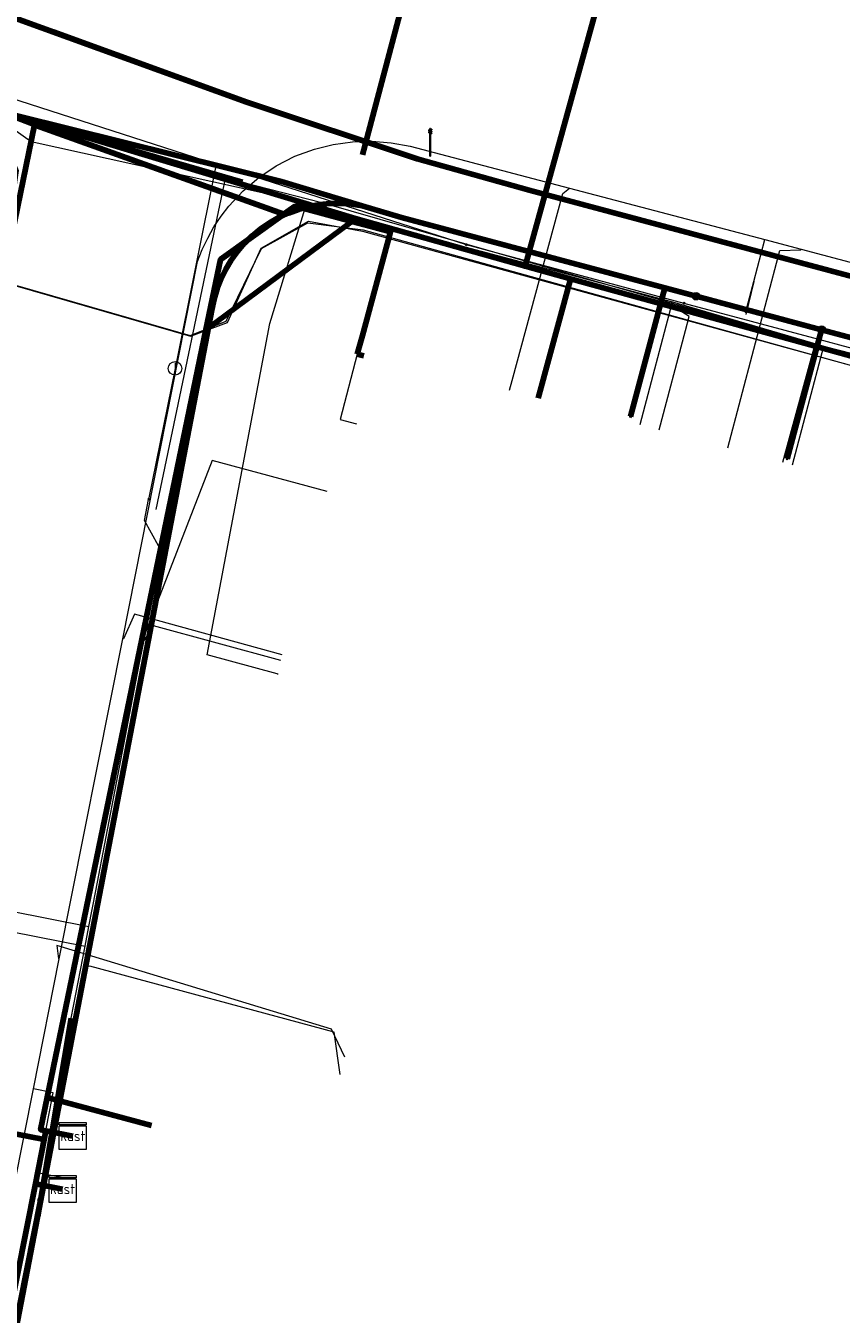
# Model space of a CAD drawing. Extents: x 152558 to 154479, y 462974 to 463683.
# Tile 179 of 256: x 153159 to 153183, y 463583 to 463621. Entities that reach past the tile are written whole.
import ezdxf
from ezdxf.enums import TextEntityAlignment as Align
from ezdxf.lldxf.tags import DXFTag

# ---------------------------------------------------------------- set-up
doc = ezdxf.new("R2010")
doc.units = 0
doc.header["$LTSCALE"] = 0.2
doc.layers.get('0').update_dxf_attribs({"linetype": 'CONTINUOUS'})
for name, color, linetype, lineweight in [('B-RO-KL-DATA_COAXIAAL_17_ZIGGO BV-G', 90, 'KL-DATA-N', 18), ('B-RO-KL-DATA_COAXIAAL_7_ZIGGO BV-G', 90, 'KL-DATA-N', 18), ('B-RO-KL-DATA_DUCT_ZIGGO BV-G', 90, 'CONTINUOUS', 100), ('B-RO-KL-DATA_EUROFIBER NEDERLAND BV-G', 90, 'KL-DATA-N', 18), ('B-RO-KL-DATA_HULPSTUK_KPN BV-S', 90, 'CONTINUOUS', 25), ('B-RO-KL-DATA_HULPSTUK_ZIGGO BV-S', 90, 'CONTINUOUS', 25), ('B-RO-KL-DATA_KABELBED_KPN BV-G', 90, 'CONTINUOUS', 100), ('B-RO-KL-DATA_KABELBED_ZIGGO BV-G', 90, 'CONTINUOUS', 100), ('B-RO-KL-DATA_MANTELBUIS_ASBESTCEMENT_1_KPN BV-G', 90, 'CONTINUOUS', 100), ('B-RO-KL-DATA_MANTELBUIS_BETON_KPN BV-G', 90, 'CONTINUOUS', 100), ('B-RO-KL-DATA_MANTELBUIS_PVC_1_KPN BV-G', 90, 'CONTINUOUS', 100), ('B-RO-KL-DATA_MANTELBUIS_ZIGGO BV-G', 90, 'CONTINUOUS', 100), ('B-RO-KL-DATA_REGGEFIBER OPERATOR BV-G', 90, 'KL-DATA-N', 18), ('B-RO-KL-ET_LS_400 V_STEDIN NETBEHEER BV-G', 190, 'KL-LS-N', 18), ('B-RO-KL-ET_LS_GEMEENTE AMERSFOORT-S', 190, 'CONTINUOUS', 25), ('B-RO-KL-GAS_LD_GRIJS GIETIJZER_118_0.1 BAR_STEDIN NETBEHEER BV-G', 50, 'KL-GAS-LD-N', 18), ('B-RO-KL-GAS_LD_MANTELBUIS_ASBESTCEMENT_124_STEDIN NETBEHEER BV-G', 50, 'CONTINUOUS', 100), ('B-RO-KL-GAS_LD_PE_25_0.1 BAR_STEDIN NETBEHEER BV-G', 50, 'KL-GAS-LD-N', 18), ('B-RO-KL-GAS_LD_PE_32_0.1 BAR_STEDIN NETBEHEER BV-G', 50, 'KL-GAS-LD-N', 18), ('B-RO-KL-GAS_LD_PVC_110_0.1 BAR_STEDIN NETBEHEER BV-G', 50, 'KL-GAS-LD-N', 18), ('B-RO-KL-GAS_LD_PVC_63_0.1 BAR_STEDIN NETBEHEER BV-G', 50, 'KL-GAS-LD-N', 18), ('B-RO-KL-GAS_LD_STAAL_34_0.1 BAR_STEDIN NETBEHEER BV-G', 50, 'KL-GAS-LD-N', 18), ('B-RO-KL-WATER_100_VITENS-G', 170, 'KL-WATER-N', 18), ('B-RO-KL-WATER_150_VITENS-G', 170, 'KL-WATER-N', 18), ('B-RO-KL-WATER_25_VITENS-G', 170, 'KL-WATER-N', 18), ('B-RO-KL-WATER_HULPSTUK_VITENS-S', 170, 'CONTINUOUS', 25)]:
    doc.layers.add(name, color=color, linetype=linetype, lineweight=lineweight)
doc.styles.add('NLCS-ISO', font='NLCS-ISO.ttf')
tags = doc.linetypes.add('KL-DATA-N', pattern='A,4,-1,[101,NLCS.SHX,S=0.5,R=0,X=0,Y=0],-1,4,-1,["D",Standard,S=1,R=0,X=-0.25,Y=-0.5],-1.5', length=12.5).pattern_tags.tags
tags[18] = DXFTag(74, 10)
tags = doc.linetypes.add('KL-GAS-LD-N', pattern='A,4,-1,[69,NLCS.SHX,S=0.5,R=0,X=0,Y=0],-1,4,-1,["L",Standard,S=1,R=0,X=0.25,Y=-0.5],-2', length=13).pattern_tags.tags
tags[18] = DXFTag(74, 10)
tags = doc.linetypes.add('KL-LS-N', pattern='A,4,-1,[103,NLCS.SHX,S=0.75,R=0,X=0,Y=0],-1,4,-1,["L",Standard,S=1,R=0,X=0,Y=-0.5],-2', length=13).pattern_tags.tags
tags[18] = DXFTag(74, 10)
doc.linetypes.add('KL-WATER-N', pattern='A,7,-0.5,[168,NLCS.SHX,S=0.75,R=0,X=0.75,Y=0],-2', length=9.5)

# ---------------------------------------------------------------- blocks, each defined once
blk = doc.blocks.new('SKL-WTB_HULP_KAST-SO')
at = {"color": 0, "linetype": 'ByBlock', "lineweight": 18}
for points in [[(-2, 2), (2, 2), (2, 1.68), (-2, 1.68)], [(-2, 1.52), (2, 1.52), (2, -2), (-2, -2)]]:
    blk.add_lwpolyline(points, close=True, dxfattribs=at)
at = {"color": 0, "linetype": 'ByBlock', "lineweight": 18, "style": 'NLCS-ISO'}
blk.add_text('kast', height=1.5, dxfattribs=at).set_placement((0, 0), align=Align.MIDDLE_CENTER)
at = {"color": 0, "linetype": 'ByBlock', "lineweight": 18, "style": 'NLCS-ISO', "flags": 1}
for tag, p in [('TYPE', (2.5, 0)), ('LABEL', (2.5, -1.5)), ('OMSCHRIJVING', (2.5, -3))]:
    blk.add_attdef(tag, p, '', height=1, dxfattribs=at)
blk = doc.blocks.new('SKL-WTB_HULP_AFSLUITER-SO')
at = {"color": 0, "linetype": 'ByBlock', "lineweight": 18}
blk.add_lwpolyline([(0, 0.8), (0, -0.8)], dxfattribs=at)
blk.add_circle((0, 0), 1, dxfattribs=at)
at = {"color": 0, "linetype": 'ByBlock', "lineweight": 18, "style": 'NLCS-ISO', "flags": 1}
for tag, p in [('TYPE', (1.5, 0)), ('LABEL', (1.5, -1.5)), ('OMSCHRIJVING', (1.5, -3))]:
    blk.add_attdef(tag, p, '', height=1, dxfattribs=at)
blk = doc.blocks.new('SKL-WTB_HULP_OVERIG-SO')
at = {"color": 0, "linetype": 'ByBlock', "lineweight": 18}
for points in [[(-0.14, 0.14), (0.14, -0.14)], [(0.14, 0.14), (-0.14, -0.14)]]:
    blk.add_lwpolyline(points, dxfattribs=at)
at = {"color": 0, "linetype": 'ByBlock', "lineweight": 18, "style": 'NLCS-ISO', "flags": 1}
for tag, p in [('TYPE', (1.5, 0)), ('LABEL', (1.5, -1.5)), ('OMSCHRIJVING', (1.5, -3))]:
    blk.add_attdef(tag, p, '', height=1, dxfattribs=at)
blk = doc.blocks.new('SKL-WTB_HULP_MOF-SO')
at = {"linetype": 'ByBlock', "lineweight": 18}
h = blk.add_hatch(color=0, dxfattribs=at)
h.dxf.hatch_style = 1
h.paths.add_polyline_path([(-0.5625, 0, 1), (0.5625, 0, 1)])
at = {"color": 0, "linetype": 'ByBlock', "lineweight": 18}
blk.add_circle((0, 0), 0.5625, dxfattribs=at)
at = {"color": 0, "linetype": 'ByBlock', "lineweight": 18, "style": 'NLCS-ISO', "flags": 1}
for tag, p in [('TYPE', (1.5, 0)), ('LABEL', (1.5, -1.5)), ('OMSCHRIJVING', (1.5, -3))]:
    blk.add_attdef(tag, p, '', height=1, dxfattribs=at)
blk = doc.blocks.new('SKL-ET_LS_MAST-SO')
for p, q in [((-0.05, 2.07), (0.05, 2.07)), ((-0.05, -2), (0.05, -2))]:
    blk.add_line(p, q)
for points in [[(-0.05, -2), (-0.05, 2.07)], [(0.05, -2), (0.05, 2.07)], [(0.18, 1.92), (0.05, 1.92)], [(0.18, 1.89), (0.22, 1.89), (0.22, 1.97), (0.18, 1.97), (0.18, 1.92)], [(-0.18, 1.76), (-0.22, 1.76), (-0.22, 1.84), (-0.18, 1.84), (-0.18, 1.79)], [(-0.18, 1.49), (-0.22, 1.49), (-0.22, 1.57), (-0.18, 1.57), (-0.18, 1.52)], [(-0.18, 1.79), (-0.05, 1.79)], [(-0.18, 1.76), (-0.05, 1.76)], [(-0.18, 1.52), (-0.05, 1.52)], [(-0.18, 1.49), (-0.05, 1.49)], [(0.18, 1.89), (0.05, 1.89)], [(0.18, 1.66), (0.05, 1.66)], [(0.18, 1.63), (0.05, 1.63)], [(0.18, 1.39), (0.05, 1.39)], [(0.18, 1.36), (0.05, 1.36)], [(0.18, 1.63), (0.22, 1.63), (0.22, 1.71), (0.18, 1.71), (0.18, 1.66)], [(0.18, 1.36), (0.22, 1.36), (0.22, 1.44), (0.18, 1.44), (0.18, 1.39)]]:
    blk.add_lwpolyline(points)

msp = doc.modelspace()

# ---------------------------------------------------------------- linework, layer by layer
at = {"layer": 'B-RO-KL-DATA_COAXIAAL_17_ZIGGO BV-G', "flags": 128}
for points in [[(153160.016, 463588.509), (153159.218, 463588.664), (153159.199, 463588.566), (153159.167, 463588.403), (153158.909, 463587.097), (153158.866, 463586.877), (153157.308, 463578.986), (153157.296, 463578.988), (153157.067, 463579.034), (153156.817, 463579.084), (153151.914, 463580.054), (153151.244, 463580.186), (153151.03, 463580.228), (153151.095, 463580.542), (153151.136, 463580.742), (153151.344, 463580.701), (153151.942, 463583.771), (153152.64, 463587.358), (153152.645, 463587.386), (153154.022, 463594.355), (153155.253, 463600.593), (153155.216, 463600.6), (153155.538, 463602.168), (153158.885, 463618.455), (153157.938, 463618.814), (153157.763, 463618.88), (153157.758, 463618.882), (153154.011, 463620.303), (153153.73, 463620.409), (153144.478, 463624.001), (153139.625, 463625.885), (153139.441, 463625.956), (153134.037, 463628.036), (153132.731, 463628.539), (153122.855, 463632.34), (153122.758, 463632.09), (153119.632, 463633.301), (153119.727, 463633.546), (153112.624, 463636.304), (153112.527, 463636.054), (153112.246, 463636.163), (153111.757, 463636.64), (153111.158, 463637.226), (153104.683, 463639.638), (153099.058, 463641.733), (153097.654, 463642.256), (153095.211, 463643.166), (153095.179, 463643.064), (153094.01, 463643.517), (153090.734, 463644.785), (153084.809, 463647.079), (153079.428, 463649.162), (153075.435, 463650.707), (153072.718, 463651.759), (153070.344, 463652.652), (153069.041, 463653.142), (153066.3, 463654.118), (153063.215, 463655.216), (153060.805, 463656.024), (153055.349, 463657.279), (153055.057, 463657.346), (153052.416, 463657.909), (153047.476, 463658.962), (153045.781, 463659.323), (153039.816, 463660.345), (153038.302, 463660.518), (153034.515, 463660.95), (153030.771, 463661.662), (153029.51, 463661.902), (153026.598, 463662.456), (153025.807, 463662.606), (153022.86, 463662.421), (153016.207, 463661.917), (153010.568, 463661.49), (153009.717, 463661.426), (153008.897, 463676.179), (153011.629, 463677.639), (153011.189, 463681.119), (153011.053, 463682.194)], [(153160.016, 463588.509), (153159.218, 463588.664), (153159.064, 463588.694), (153159.262, 463589.65), (153162.615, 463605.868), (153163.961, 463612.378), (153168.279, 463615.59), (153168.393, 463615.675), (153173.413, 463614.268), (153177.681, 463629.694), (153171.238, 463631.417), (153170.238, 463633.703), (153173.168, 463639.264)], [(153160.016, 463588.509), (153159.218, 463588.664), (153159.064, 463588.694), (153159.262, 463589.65), (153162.615, 463605.868), (153163.961, 463612.378), (153168.279, 463615.59), (153168.393, 463615.675), (153173.413, 463614.268), (153174.763, 463613.89), (153178.108, 463612.952), (153179.627, 463612.526), (153182.046, 463611.873), (153185.091, 463611.051), (153186.539, 463610.661), (153194.948, 463608.391), (153201.803, 463606.54), (153201.745, 463606.326), (153209.527, 463604.144), (153209.831, 463604.06), (153211.279, 463603.661), (153211.76, 463603.528), (153215.945, 463602.422), (153217.495, 463602.013), (153217.593, 463602.374), (153225.353, 463600.301), (153229.203, 463599.273), (153237.385, 463597.086), (153240.268, 463596.316), (153240.187, 463596.018), (153244.246, 463594.946), (153244.322, 463595.233), (153245.822, 463594.84), (153247.625, 463594.392), (153247.861, 463594.333), (153252.364, 463593.095), (153254.114, 463592.614), (153254.596, 463592.482), (153261.169, 463590.675), (153267.709, 463588.877), (153272.773, 463587.485), (153276.244, 463586.531), (153281.955, 463584.961), (153283.93, 463584.594), (153286.139, 463583.992), (153286.661, 463583.85), (153289.688, 463582.78), (153290.653, 463582.514), (153297.548, 463580.613), (153301.17, 463579.614), (153312.621, 463576.456), (153317.837, 463575.018), (153318.608, 463574.805), (153322.274, 463573.794), (153328.08, 463572.194), (153328.014, 463571.83), (153326.833, 463565.294), (153325.03, 463555.309)], [(153081.132, 463335.554), (153081.388, 463336.952), (153082.06, 463340.62), (153082.336, 463341.627), (153082.784, 463342.572), (153083.39, 463343.425), (153084.134, 463344.159), (153084.995, 463344.753), (153085.727, 463345.088), (153085.946, 463345.189), (153086.958, 463345.453), (153088.001, 463345.537), (153089.042, 463345.439), (153095.998, 463344.165), (153096.392, 463344.093), (153098.579, 463343.693), (153100.917, 463354.744), (153105.222, 463353.842), (153113.854, 463352.033), (153116.593, 463352.412), (153115.393, 463354.614), (153114.576, 463356.114), (153114.733, 463356.899), (153117.714, 463371.812), (153121.107, 463388.778), (153121.109, 463388.786), (153122.3, 463394.74), (153123.3, 463399.74), (153124.094, 463403.712), (153124.26, 463404.547), (153127.245, 463419.547), (153129.345, 463430.124), (153129.464, 463430.724), (153130.905, 463433.533), (153131.461, 463436.699), (153131.723, 463438.189), (153131.788, 463438.936), (153130.716, 463440.956), (153130.69, 463442.07), (153130.81, 463442.686), (153130.831, 463442.892), (153132.204, 463449.962), (153137.317, 463476.297), (153137.656, 463478.045), (153138.288, 463481.303), (153139.26, 463486.308), (153140.232, 463491.314), (153141.203, 463496.319), (153141.918, 463500), (153142.168, 463501.306), (153142.941, 463505.35), (153143.899, 463510.358), (153144.55, 463513.765), (153144.587, 463513.959), (153144.767, 463514.903), (153145.429, 463517.256), (153145.862, 463519.514), (153145.717, 463519.871), (153145.665, 463520), (153145.873, 463521.08), (153145.984, 463521.267), (153146.024, 463521.334), (153146.331, 463521.849), (153146.848, 463524.481), (153147.431, 463527.447), (153147.609, 463528.355), (153147.879, 463529.729), (153148.414, 463532.451), (153149.208, 463536.49), (153150.192, 463541.493), (153151.264, 463546.945), (153151.391, 463547.546), (153152.097, 463550.887), (153153.274, 463556.369), (153153.194, 463558.178), (153153.208, 463558.251), (153153.722, 463560.858), (153155.509, 463569.924), (153155.745, 463571.122), (153156.708, 463575.949), (153157.296, 463578.988), (153157.308, 463578.986), (153158.866, 463586.877), (153158.909, 463587.097), (153159.167, 463588.403), (153159.199, 463588.566), (153159.218, 463588.664), (153160.016, 463588.509)], [(153089.958, 463458.019), (153096.289, 463469.247), (153096.659, 463469.017), (153100.889, 463466.387), (153104.67, 463464.036), (153109.622, 463460.958), (153113.403, 463458.607), (153118.336, 463455.54), (153119.389, 463455.086), (153120.507, 463454.829), (153121.653, 463454.78), (153122.789, 463454.938), (153123.877, 463455.298), (153124.883, 463455.85), (153124.888, 463455.852), (153125.619, 463456.451), (153126.24, 463457.163), (153126.731, 463457.97), (153127.08, 463458.849), (153127.276, 463459.773), (153128.393, 463464.52), (153130.678, 463477.518), (153130.993, 463479.312), (153131.007, 463479.39), (153137.656, 463478.045), (153138.288, 463481.303), (153139.26, 463486.308), (153140.232, 463491.314), (153141.203, 463496.319), (153141.918, 463500), (153142.168, 463501.306), (153142.941, 463505.35), (153143.899, 463510.358), (153144.55, 463513.765), (153144.587, 463513.959), (153144.767, 463514.903), (153145.429, 463517.256), (153145.862, 463519.514), (153145.717, 463519.871), (153145.665, 463520), (153145.873, 463521.08), (153145.984, 463521.267), (153146.024, 463521.334), (153146.331, 463521.849), (153146.848, 463524.481), (153147.431, 463527.447), (153147.609, 463528.355), (153147.879, 463529.729), (153148.414, 463532.451), (153149.208, 463536.49), (153150.192, 463541.493), (153151.264, 463546.945), (153151.391, 463547.546), (153152.097, 463550.887), (153153.274, 463556.369), (153153.194, 463558.178), (153153.208, 463558.251), (153153.722, 463560.858), (153155.509, 463569.924), (153155.745, 463571.122), (153156.708, 463575.949), (153157.296, 463578.988), (153157.308, 463578.986), (153158.866, 463586.877), (153158.909, 463587.097), (153159.167, 463588.403), (153159.199, 463588.566), (153159.218, 463588.664), (153160.016, 463588.509)], [(153344.021, 463292.992), (153344.301, 463292.987), (153344.664, 463296.727), (153344.7, 463297.093), (153344.88, 463298.937), (153336.104, 463300.712), (153329.496, 463302.049), (153330.082, 463305.275), (153331.171, 463311.208), (153331.499, 463313.508), (153331.512, 463313.596), (153324.45, 463314.888), (153318.787, 463315.924), (153317.978, 463316.072), (153312.844, 463317.012), (153310.084, 463317.517), (153309.417, 463318.47), (153306.066, 463319.032), (153302.12, 463319.694), (153293.75, 463321.098), (153292.501, 463321.308), (153290.468, 463321.649), (153286.284, 463322.421), (153280.654, 463323.437), (153279.425, 463325.498), (153265.615, 463328.031), (153257.053, 463329.601), (153256.159, 463329.765), (153250.71, 463330.764), (153250.386, 463330.823), (153248.592, 463331.147), (153246.969, 463331.44), (153237.865, 463333.084), (153236.826, 463333.272), (153236.194, 463333.386), (153234.981, 463333.605), (153228.546, 463334.767), (153225.124, 463335.437), (153223.479, 463335.739), (153215.715, 463337.162), (153215.163, 463337.263), (153213.716, 463337.529), (153213.223, 463337.619), (153212.31, 463337.786), (153206.192, 463338.908), (153205.455, 463339.043), (153202.492, 463339.587), (153200.999, 463339.85), (153200.032, 463339.963), (153199.96, 463339.971), (153198.117, 463338.166), (153190.342, 463339.585), (153188.184, 463339.979), (153183.555, 463340.824), (153178.027, 463341.832), (153176.773, 463342.061), (153173.071, 463342.736), (153172.614, 463342.516), (153171.643, 463342.666), (153171.3, 463343.356), (153171.358, 463344.656), (153170.68, 463344.924), (153170.538, 463344.95), (153166.37, 463345.695), (153165.755, 463345.827), (153165.093, 463345.528), (153164.959, 463345.468), (153164.709, 463345.301), (153163.99, 463344.823), (153163.292, 463344.414), (153162.659, 463344.106), (153161.979, 463344.116), (153160.107, 463344.486), (153158.343, 463344.835), (153156.497, 463345.165), (153152.344, 463345.908), (153151.053, 463346.141), (153145.053, 463347.222), (153131.313, 463349.697), (153127.22, 463350.434), (153126.254, 463350.614), (153124.854, 463350.875), (153120.092, 463351.761), (153117.49, 463352.245), (153116.593, 463352.412), (153115.393, 463354.614), (153114.576, 463356.114), (153114.733, 463356.899), (153117.714, 463371.812), (153121.107, 463388.778), (153121.109, 463388.786), (153122.3, 463394.74), (153123.3, 463399.74), (153124.094, 463403.712), (153124.26, 463404.547), (153127.245, 463419.547), (153129.345, 463430.124), (153129.464, 463430.724), (153130.905, 463433.533), (153131.461, 463436.699), (153131.723, 463438.189), (153131.788, 463438.936), (153130.716, 463440.956), (153130.69, 463442.07), (153130.81, 463442.686), (153130.831, 463442.892), (153132.204, 463449.962), (153137.317, 463476.297), (153137.656, 463478.045), (153138.288, 463481.303), (153139.26, 463486.308), (153140.232, 463491.314), (153141.203, 463496.319), (153141.918, 463500), (153142.168, 463501.306), (153142.941, 463505.35), (153143.899, 463510.358), (153144.55, 463513.765), (153144.587, 463513.959), (153144.767, 463514.903), (153145.429, 463517.256), (153145.862, 463519.514), (153145.717, 463519.871), (153145.665, 463520), (153145.873, 463521.08), (153145.984, 463521.267), (153146.024, 463521.334), (153146.331, 463521.849), (153146.848, 463524.481), (153147.431, 463527.447), (153147.609, 463528.355), (153147.879, 463529.729), (153148.414, 463532.451), (153149.208, 463536.49), (153150.192, 463541.493), (153151.264, 463546.945), (153151.391, 463547.546), (153152.097, 463550.887), (153153.274, 463556.369), (153153.194, 463558.178), (153153.208, 463558.251), (153153.722, 463560.858), (153155.509, 463569.924), (153155.745, 463571.122), (153156.708, 463575.949), (153157.296, 463578.988), (153157.308, 463578.986), (153158.866, 463586.877), (153158.909, 463587.097), (153159.167, 463588.403), (153159.199, 463588.566), (153159.218, 463588.664), (153160.016, 463588.509)], [(153159.712, 463586.938), (153158.909, 463587.097), (153159.167, 463588.403), (153159.199, 463588.566), (153159.218, 463588.664), (153160.016, 463588.509)]]:
    msp.add_lwpolyline(points, dxfattribs=at)
at = {"layer": 'B-RO-KL-DATA_COAXIAAL_7_ZIGGO BV-G', "flags": 128}
msp.add_lwpolyline([(153154.703, 463602.34), (153155.538, 463602.168), (153158.885, 463618.455), (153158.938, 463618.435), (153159.069, 463618.389), (153164.642, 463616.388), (153165.924, 463615.928), (153166.267, 463615.805), (153166.6, 463616.043), (153168.279, 463615.59), (153168.656, 463615.488), (153168.694, 463615.478), (153169.427, 463615.28), (153168.596, 463612.218), (153168.445, 463611.66), (153167.932, 463609.727), (153168.416, 463609.6)], dxfattribs=at)
at = {"layer": 'B-RO-KL-DATA_DUCT_ZIGGO BV-G', "flags": 128}
for points in [[(153158.047, 463588.624), (153158.715, 463588.492), (153159.167, 463588.403), (153159.218, 463588.664), (153159.064, 463588.694), (153159.262, 463589.65), (153163.961, 463612.378), (153164.393, 463614.466), (153166.267, 463615.805), (153159.069, 463618.389), (153158.885, 463618.455), (153157.938, 463618.814), (153154.011, 463620.303), (153153.91, 463620.042), (153151.721, 463620.865), (153151.011, 463621.14)], [(153157.938, 463618.814), (153158.885, 463618.455), (153155.538, 463602.168)], [(153157.938, 463618.814), (153158.885, 463618.455), (153155.538, 463602.168)], [(153209.527, 463604.144), (153201.745, 463606.326), (153201.803, 463606.54), (153194.948, 463608.391), (153186.539, 463610.661), (153185.091, 463611.051), (153174.763, 463613.89), (153173.413, 463614.268), (153168.393, 463615.675), (153159.096, 463618.479), (153158.902, 463618.537), (153158.885, 463618.455), (153157.938, 463618.814)], [(153209.527, 463604.144), (153201.745, 463606.326), (153201.803, 463606.54), (153194.948, 463608.391), (153186.539, 463610.661), (153185.091, 463611.051), (153174.763, 463613.89), (153173.413, 463614.268), (153168.393, 463615.675), (153159.096, 463618.479), (153158.902, 463618.537), (153158.885, 463618.455), (153157.938, 463618.814)], [(153157.938, 463618.814), (153158.885, 463618.455), (153159.069, 463618.389), (153166.267, 463615.805), (153166.6, 463616.043), (153168.279, 463615.59), (153168.393, 463615.675), (153173.413, 463614.268), (153174.763, 463613.89), (153185.091, 463611.051), (153186.539, 463610.661), (153194.948, 463608.391), (153201.803, 463606.54), (153201.745, 463606.326), (153209.527, 463604.144)], [(153168.656, 463615.488), (153168.279, 463615.59), (153166.6, 463616.043), (153166.267, 463615.805), (153159.069, 463618.389), (153158.885, 463618.455), (153157.938, 463618.814)], [(153168.656, 463615.488), (153168.279, 463615.59), (153166.6, 463616.043), (153166.267, 463615.805), (153159.069, 463618.389), (153158.885, 463618.455), (153157.938, 463618.814)], [(153168.656, 463615.488), (153168.279, 463615.59), (153166.6, 463616.043), (153166.267, 463615.805), (153159.069, 463618.389), (153158.885, 463618.455), (153157.938, 463618.814)], [(153168.656, 463615.488), (153168.279, 463615.59), (153166.6, 463616.043), (153166.267, 463615.805), (153159.069, 463618.389), (153158.885, 463618.455), (153157.938, 463618.814)], [(153168.656, 463615.488), (153168.279, 463615.59), (153166.6, 463616.043), (153166.267, 463615.805), (153159.069, 463618.389), (153158.885, 463618.455), (153157.938, 463618.814)], [(153168.656, 463615.488), (153168.279, 463615.59), (153166.6, 463616.043), (153166.267, 463615.805), (153159.069, 463618.389), (153158.885, 463618.455), (153157.938, 463618.814)], [(153209.527, 463604.144), (153201.745, 463606.326), (153201.803, 463606.54), (153194.948, 463608.391), (153186.539, 463610.661), (153185.091, 463611.051), (153174.763, 463613.89), (153173.413, 463614.268), (153168.393, 463615.675), (153168.279, 463615.59), (153163.961, 463612.378), (153159.262, 463589.65), (153159.064, 463588.694), (153159.218, 463588.664), (153159.167, 463588.403), (153158.715, 463588.492), (153158.047, 463588.624)], [(153160.016, 463588.509), (153159.218, 463588.664), (153159.064, 463588.694), (153159.262, 463589.65), (153163.961, 463612.378), (153168.279, 463615.59), (153168.393, 463615.675), (153173.413, 463614.268), (153174.763, 463613.89), (153185.091, 463611.051), (153186.539, 463610.661), (153194.948, 463608.391), (153201.803, 463606.54), (153201.745, 463606.326), (153209.527, 463604.144)], [(153209.527, 463604.144), (153201.745, 463606.326), (153201.803, 463606.54), (153194.948, 463608.391), (153186.539, 463610.661), (153185.091, 463611.051), (153174.763, 463613.89), (153173.413, 463614.268), (153168.393, 463615.675), (153168.279, 463615.59), (153168.656, 463615.488)], [(153209.527, 463604.144), (153201.745, 463606.326), (153201.803, 463606.54), (153194.948, 463608.391), (153186.539, 463610.661), (153185.091, 463611.051), (153174.763, 463613.89), (153173.413, 463614.268), (153168.393, 463615.675), (153168.279, 463615.59), (153168.656, 463615.488)], [(153209.527, 463604.144), (153201.745, 463606.326), (153201.803, 463606.54), (153194.948, 463608.391), (153186.539, 463610.661), (153185.091, 463611.051), (153174.763, 463613.89), (153173.413, 463614.268), (153168.393, 463615.675), (153168.279, 463615.59), (153168.656, 463615.488)], [(153209.527, 463604.144), (153201.745, 463606.326), (153201.803, 463606.54), (153194.948, 463608.391), (153186.539, 463610.661), (153185.091, 463611.051), (153174.763, 463613.89), (153173.413, 463614.268), (153168.393, 463615.675), (153168.279, 463615.59), (153168.656, 463615.488)], [(153209.527, 463604.144), (153201.745, 463606.326), (153201.803, 463606.54), (153194.948, 463608.391), (153186.539, 463610.661), (153185.091, 463611.051), (153174.763, 463613.89), (153173.413, 463614.268), (153168.393, 463615.675), (153168.279, 463615.59), (153168.656, 463615.488)], [(153157.296, 463578.988), (153158.909, 463587.097), (153159.167, 463588.403), (153159.218, 463588.664), (153160.016, 463588.509)], [(153157.296, 463578.988), (153158.909, 463587.097), (153159.167, 463588.403), (153159.218, 463588.664), (153160.016, 463588.509)]]:
    msp.add_lwpolyline(points, dxfattribs=at)
at = {"layer": 'B-RO-KL-DATA_EUROFIBER NEDERLAND BV-G', "flags": 128}
msp.add_lwpolyline([(153121.5, 463384.9), (153118.7, 463385.3), (153112.3, 463387), (153111.1, 463387.4), (153110.2, 463388.1), (153110.6, 463390.3), (153112.1, 463396.3), (153113.1, 463402.8), (153113.3, 463406.2), (153112.9, 463407.3), (153112.9, 463413.6), (153112, 463421.3), (153109.9, 463428.3), (153107.1, 463435.7), (153103.8, 463442.4), (153099.1, 463449.1), (153096, 463452.3), (153095, 463454.7), (153091.2, 463458.4), (153090.7, 463459.4), (153088.4, 463461), (153067.9, 463474.2), (153053.1, 463483.3), (153038.5, 463492.6), (153043.8, 463501), (153043.8, 463501.4), (153037.9, 463505.5), (153029.7, 463510.5), (153009.1, 463523.3), (153002.1, 463528), (152977.7, 463543.5), (152974.3, 463546.2), (152971.2, 463550.5), (152969, 463555.7), (152968.3, 463559.4), (152966.8, 463570.2), (152964.1, 463591.5), (152962.6, 463604.2), (152960.9, 463617.6), (152960.6, 463619.3), (152959.2, 463630.8), (152957.4, 463644.6), (152957.3, 463646.4), (152961.1, 463649), (152966, 463650.4), (152979, 463654.6), (152994.9, 463659.6), (152998.1, 463658.9), (153005.8, 463659.7), (153008.3, 463661), (153013.2, 463661.1), (153014.8, 463661.3), (153017.6, 463662.4), (153026.3, 463662.8), (153030.7, 463662.6), (153037.6, 463661.8), (153046.8, 463660.4), (153057.3, 463657.7), (153068.9, 463653.5), (153083.7, 463647.9), (153094.5, 463643.5), (153097.3, 463642.9), (153103.9, 463640.4), (153111.5, 463636.9), (153126.6, 463631.2), (153152.7, 463621), (153154.4, 463620.5), (153156.3, 463619.7), (153157.9, 463618.3), (153158.4, 463617.1), (153158, 463614.3), (153158, 463614), (153158.3, 463613.7), (153163.5, 463612.2), (153164.6, 463612.6), (153165.6, 463614.8), (153167, 463615.6), (153168.6, 463615.3), (153187.9, 463610), (153271.4, 463587.6), (153289.4, 463583), (153318.1, 463575.1), (153319.2, 463574.9), (153319.4, 463573.8), (153318.8, 463570), (153319.2, 463569.4), (153320, 463569.1), (153326.4, 463567.3), (153327, 463568.4), (153327.6, 463571.1), (153329, 463572.2), (153329.4, 463572.2), (153356.9, 463564.7), (153365.6, 463562.5), (153366, 463562.5), (153368.7, 463561.9), (153371.2, 463561), (153372.2, 463560.9), (153381.9, 463558.3), (153386.8, 463556.9), (153429.8, 463545.3), (153435.7, 463543.5), (153486.6, 463529.8), (153500.6, 463525.9), (153520.2, 463521), (153578.3, 463505.3), (153611.1, 463496.7), (153617.8, 463494.8), (153679.4, 463478.2), (153685.9, 463476.3), (153687.1, 463475), (153687.5, 463473.8), (153686.8, 463471.6), (153686.4, 463469.8), (153686.8, 463469.3), (153687.4, 463470.1), (153687.5, 463472.1), (153692.084, 463495.773)], dxfattribs=at)
at = {"layer": 'B-RO-KL-DATA_KABELBED_KPN BV-G', "flags": 128}
for points in [[(153171.727, 463629.392), (153168.596, 463617.57)], [(153388.93, 463558.535), (153371.595, 463563.056), (153369.652, 463563.568), (153354.195, 463567.645), (153352.502, 463568.091), (153351.653, 463568.315), (153333.624, 463572.947), (153318.596, 463577.193), (153309.159, 463580.003), (153284.508, 463586.716), (153265.219, 463592.031), (153248.428, 463596.665), (153210.198, 463606.655), (153192.878, 463611.344), (153173.539, 463616.517), (153170.214, 463617.449), (153165.177, 463619.124), (153154.707, 463622.925)], [(153159.439, 463621.206), (153165.177, 463619.124)], [(153168.585, 463616.051), (153166.201, 463616.772), (153156.771, 463619.117), (153155.969, 463619.316)], [(153156.771, 463619.117), (153166.201, 463616.772)], [(153168.585, 463616.051), (153168.271, 463616.101), (153167.955, 463616.125), (153167.637, 463616.122), (153167.321, 463616.091), (153167.008, 463616.034), (153166.702, 463615.951), (153166.404, 463615.842), (153166.115, 463615.708), (153165.84, 463615.551), (153165.579, 463615.37), (153165.333, 463615.168), (153165.106, 463614.946), (153164.899, 463614.705), (153164.713, 463614.448), (153164.549, 463614.176), (153164.409, 463613.891), (153164.294, 463613.595), (153164.204, 463613.29), (153164.14, 463612.979), (153154.892, 463564.94)], [(153303.33, 463579.54), (153301.697, 463579.991), (153299.191, 463580.683), (153297.508, 463581.147), (153297.11, 463581.257), (153289.494, 463583.359), (153285.315, 463584.513), (153261.706, 463591.029), (153260.61, 463591.332), (153247.946, 463594.828), (153232.726, 463598.892), (153192.821, 463609.549), (153189.053, 463610.555), (153182.2, 463612.385), (153178.481, 463613.379), (153177.554, 463613.626), (153169.75, 463615.71), (153168.585, 463616.051)], [(153178.481, 463613.379), (153177.554, 463613.626), (153176.54, 463609.813)], [(153182.2, 463612.385), (153181.174, 463608.559)]]:
    msp.add_lwpolyline(points, dxfattribs=at)
at = {"layer": 'B-RO-KL-DATA_KABELBED_ZIGGO BV-G', "flags": 128}
for points in [[(153177.681, 463629.694), (153173.413, 463614.268)], [(153158.885, 463618.455), (153157.938, 463618.814)], [(153159.096, 463618.479), (153158.902, 463618.537), (153158.885, 463618.455)], [(153158.885, 463618.455), (153155.538, 463602.168)], [(153158.885, 463618.455), (153159.069, 463618.389)], [(153159.096, 463618.479), (153159.069, 463618.389)], [(153159.069, 463618.389), (153166.267, 463615.805)], [(153168.393, 463615.675), (153159.096, 463618.479)], [(153168.279, 463615.59), (153166.6, 463616.043), (153166.267, 463615.805)], [(153166.267, 463615.805), (153164.393, 463614.466), (153163.961, 463612.378)], [(153163.961, 463612.378), (153168.279, 463615.59)], [(153168.279, 463615.59), (153168.393, 463615.675)], [(153168.656, 463615.488), (153168.279, 463615.59)], [(153173.413, 463614.268), (153168.393, 463615.675)], [(153168.596, 463612.218), (153169.427, 463615.28), (153168.694, 463615.478)], [(153168.694, 463615.478), (153168.656, 463615.488)], [(153174.763, 463613.89), (153173.413, 463614.268)], [(153174.749, 463613.843), (153173.801, 463610.363)], [(153174.749, 463613.843), (153174.763, 463613.89)], [(153185.091, 463611.051), (153174.763, 463613.89)], [(153163.961, 463612.378), (153159.262, 463589.65)], [(153168.596, 463612.218), (153168.445, 463611.66)], [(153168.445, 463611.66), (153168.639, 463611.608)], [(153159.262, 463589.65), (153159.064, 463588.694), (153159.218, 463588.664)], [(153159.262, 463589.65), (153162.351, 463588.816)], [(153158.047, 463588.624), (153158.715, 463588.492)], [(153158.715, 463588.492), (153159.167, 463588.403)], [(153159.167, 463588.403), (153158.909, 463587.097)], [(153159.218, 463588.664), (153159.167, 463588.403)], [(153159.218, 463588.664), (153160.016, 463588.509)], [(153158.909, 463587.097), (153157.296, 463578.988)], [(153159.712, 463586.938), (153158.909, 463587.097)]]:
    msp.add_lwpolyline(points, dxfattribs=at)
at = {"layer": 'B-RO-KL-DATA_MANTELBUIS_ASBESTCEMENT_1_KPN BV-G', "flags": 128}
for points in [[(153171.727, 463629.392), (153168.596, 463617.57)], [(153156.771, 463619.117), (153166.201, 463616.772)]]:
    msp.add_lwpolyline(points, dxfattribs=at)
at = {"layer": 'B-RO-KL-DATA_MANTELBUIS_BETON_KPN BV-G', "flags": 128}
msp.add_lwpolyline([(153159.439, 463621.206), (153165.177, 463619.124)], dxfattribs=at)
at = {"layer": 'B-RO-KL-DATA_MANTELBUIS_PVC_1_KPN BV-G', "flags": 128}
msp.add_lwpolyline([(153156.771, 463619.117), (153166.201, 463616.772)], dxfattribs=at)
at = {"layer": 'B-RO-KL-DATA_MANTELBUIS_ZIGGO BV-G', "flags": 128}
msp.add_lwpolyline([(153165.144, 463616.655), (153159.096, 463618.479), (153159.069, 463618.389), (153164.642, 463616.388)], dxfattribs=at)
at = {"layer": 'B-RO-KL-DATA_REGGEFIBER OPERATOR BV-G', "flags": 128}
for points in [[(153140, 463381), (153138.4, 463380.7), (153121.4, 463384.1), (153118.7, 463385.3), (153117.1, 463385.7), (153112.3, 463387), (153111.1, 463387.4), (153110.2, 463388.1), (153110.6, 463390.3), (153112.1, 463396.3), (153112.9, 463401.5), (153113.1, 463402.8), (153113.3, 463406.2), (153112.9, 463407.3), (153112.9, 463411.3), (153112.9, 463413.6), (153112, 463421.3), (153109.9, 463428.3), (153107.4, 463434.8), (153107.1, 463435.7), (153103.8, 463442.4), (153103.5, 463442.9), (153099.1, 463449.1), (153096.6, 463452.6), (153095, 463454.7), (153092.7, 463456.9), (153091.2, 463458.4), (153090.7, 463459.4), (153088.4, 463461), (153082.5, 463464.8), (153082.1, 463465.1), (153076.7, 463468.6), (153069.4, 463473.2), (153067.6, 463473.8), (153060.6, 463478.7), (153053.1, 463483.3), (153044.5, 463488.8), (153038.5, 463492.6), (153038.9, 463493.3), (153043.2, 463500), (153043.8, 463501), (153043.8, 463501.4), (153040.5, 463503.7), (153037.9, 463505.5), (153029.7, 463510.5), (153009.1, 463523.3), (153002.1, 463528), (152991.4, 463534.8), (152977.7, 463543.5), (152974.3, 463546.2), (152971.2, 463550.5), (152969, 463555.7), (152968.3, 463559.4), (152966.8, 463570.2), (152966.5, 463572.7), (152966, 463577), (152965.4, 463581.3), (152964.9, 463585.6), (152964.4, 463589.9), (152964.1, 463591.5), (152962.6, 463604.2), (152960.7, 463618.5), (152960.6, 463619.3), (152959.1, 463631.7), (152958.8, 463633.6), (152957.4, 463644.6), (152957.4, 463645.5), (152957.3, 463646.4), (152957.8, 463646.6), (152959.3, 463646.9), (152959.9, 463647), (152960.4, 463646.6), (152960.4, 463646.9), (152960.4, 463648.3), (152961.1, 463649), (152966, 463650.4), (152979, 463654.6), (152994.9, 463659.6), (152996, 463659.4), (152998.1, 463658.9), (153003.5, 463659.5), (153005.8, 463659.7), (153008.3, 463661), (153013.2, 463661.1), (153014.8, 463661.3), (153017.6, 463662.4), (153026.3, 463662.8), (153030.8, 463662.5), (153037.6, 463661.8), (153046.8, 463660.4), (153057.3, 463657.7), (153063.3, 463655.5), (153083.7, 463647.9), (153094.5, 463643.5), (153096.2, 463643.1), (153097.3, 463642.9), (153098.1, 463642.6), (153103.9, 463640.4), (153106.4, 463639.2), (153113, 463636.4), (153130.3, 463629.7), (153146.5, 463623.4), (153152.7, 463621), (153154.4, 463620.5), (153156.3, 463619.7), (153156.6, 463619.4), (153157.9, 463618.3), (153158.4, 463617.1), (153158, 463614.3), (153158, 463614), (153158.3, 463613.7), (153163.5, 463612.2), (153164.6, 463612.6), (153165.6, 463614.8), (153167, 463615.6), (153168.6, 463615.3), (153187.9, 463610), (153209.5, 463604.2), (153244.2, 463594.8), (153247.7, 463593.9), (153272.9, 463587.2), (153287.4, 463583.5), (153310.9, 463577.1), (153318.1, 463575.1), (153319.2, 463574.9), (153319.4, 463573.8), (153319, 463571.1), (153318.8, 463570), (153319.2, 463569.4), (153320, 463569.1), (153325.9, 463567.4), (153326.4, 463567.3), (153326.7, 463567.9), (153327, 463568.4), (153327.6, 463571.1), (153329, 463572.2), (153329.4, 463572.2), (153331.9, 463571.6), (153353.8, 463565.6), (153365.6, 463562.5), (153366, 463562.5), (153368.7, 463561.9), (153371.2, 463561), (153372.2, 463560.9), (153381.9, 463558.3), (153386.8, 463556.9), (153387.6, 463556.7), (153411.5, 463550.2), (153432.6, 463544.5), (153435.7, 463543.5), (153444.9, 463541), (153459.6, 463537.1), (153486.6, 463529.8), (153494.7, 463527.5), (153500.6, 463525.9), (153520.2, 463521), (153536.3, 463516.6), (153578.3, 463505.3), (153611.1, 463496.7), (153617.8, 463494.8), (153629.3, 463491.7), (153642.5, 463488.1), (153659.8, 463483.5), (153679.4, 463478.2), (153685.9, 463476.3), (153687.1, 463475), (153687.5, 463473.8), (153686.8, 463471.8), (153686.8, 463471.6), (153686.4, 463469.8), (153686.8, 463469.3), (153687.4, 463470.1), (153687.5, 463472.1), (153692.127, 463495.761)], [(152960.424, 463646.613), (152960.382, 463646.919), (152960.387, 463648.292), (152961.093, 463648.992), (152966.016, 463650.43), (152979.009, 463654.613), (152994.903, 463659.601), (152995.976, 463659.401), (152998.14, 463658.941), (153003.532, 463659.463), (153005.83, 463659.668), (153008.27, 463660.96), (153013.193, 463661.138), (153014.831, 463661.305), (153017.634, 463662.448), (153025.807, 463662.758), (153030.781, 463662.546), (153037.643, 463661.815), (153046.75, 463660.369), (153057.305, 463657.727), (153063.331, 463655.537), (153083.706, 463647.908), (153094.482, 463643.49), (153096.195, 463643.148), (153097.349, 463642.934), (153098.13, 463642.589), (153103.892, 463640.37), (153106.377, 463639.166), (153113.02, 463636.364), (153130.264, 463629.722), (153146.511, 463623.357), (153152.661, 463620.953), (153154.379, 463620.501), (153156.348, 463619.651), (153156.645, 463619.428), (153157.921, 463618.302), (153158.37, 463617.084), (153157.95, 463614.251), (153157.964, 463613.964), (153158.254, 463613.73), (153163.497, 463612.211), (153164.556, 463612.642), (153165.61, 463614.792), (153166.976, 463615.553), (153168.62, 463615.346), (153187.887, 463609.995), (153209.539, 463604.216), (153244.237, 463594.807), (153247.694, 463593.874), (153272.928, 463587.202), (153287.371, 463583.473), (153310.915, 463577.068), (153318.147, 463575.14), (153319.16, 463574.891), (153319.36, 463573.785), (153318.965, 463571.075), (153318.834, 463569.999), (153319.216, 463569.358), (153320.047, 463569.065), (153325.92, 463567.433), (153326.396, 463567.308)], [(153157.689, 463618.733), (153158.786, 463617.963), (153165.717, 463616.429)], [(153157.689, 463618.733), (153158.786, 463617.963), (153165.717, 463616.429), (153166.929, 463616.084)], [(153165.72, 463616.428), (153166.929, 463616.084), (153177.783, 463613.211), (153182.262, 463611.903), (153189.675, 463610), (153193.416, 463608.921), (153201.414, 463606.798), (153209.896, 463604.564), (153211.604, 463604.028), (153216.818, 463602.699), (153223.494, 463600.769), (153232.726, 463598.237), (153237.02, 463597), (153246.443, 463594.54), (153248.01, 463594.083), (153258.794, 463591.139), (153262.001, 463590.226), (153268.535, 463588.495), (153272.962, 463587.365), (153280.34, 463585.355), (153284.354, 463584.247), (153291.412, 463582.308), (153300.135, 463579.963), (153302.536, 463579.334), (153307.277, 463578.068), (153312.376, 463576.68), (153317.897, 463575.165), (153319.776, 463574.774)], [(153166.066, 463602.192), (153163.993, 463602.758), (153165.857, 463612.568), (153166.929, 463616.084)], [(153166.929, 463616.084), (153177.783, 463613.211)], [(153176.824, 463609.576), (153177.783, 463613.211)], [(153177.783, 463613.211), (153182.262, 463611.903)], [(153181.334, 463608.385), (153182.262, 463611.903)], [(153182.262, 463611.903), (153189.675, 463610)], [(153166.066, 463602.192), (153166.1, 463602.2)]]:
    msp.add_lwpolyline(points, dxfattribs=at)
at = {"layer": 'B-RO-KL-ET_LS_400 V_STEDIN NETBEHEER BV-G', "flags": 128}
for points in [[(153137.966, 463505.05), (153142.232, 463503.966), (153142.918, 463507.59), (153143.471, 463510.465), (153145.574, 463521.267), (153145.607, 463521.439), (153147.168, 463529.428), (153147.791, 463532.609), (153148.976, 463538.657), (153149.563, 463541.653), (153150.149, 463544.643), (153152.681, 463559.797), (153153.548, 463564.009), (153158.002, 463585.63), (153158.85, 463589.904), (153159.614, 463593.752), (153161.496, 463603.236), (153163.711, 463614.403), (153163.85, 463614.758), (153164.012, 463615.1), (153164.199, 463615.431), (153164.409, 463615.747), (153164.641, 463616.047), (153165.061, 463616.498), (153165.532, 463616.898), (153166.045, 463617.24), (153166.594, 463617.521), (153167.173, 463617.736), (153167.73, 463617.875), (153168.3, 463617.954), (153168.875, 463617.97), (153169.448, 463617.924), (153170.013, 463617.817), (153174.729, 463616.576), (153180.515, 463615.054), (153181.592, 463614.77), (153183.343, 463614.309), (153184.886, 463613.903), (153185.738, 463613.679), (153192.284, 463611.956), (153194.369, 463611.407), (153196.4, 463610.872), (153197.49, 463610.585), (153204.058, 463608.857), (153204.716, 463608.684), (153205.901, 463608.372), (153208.953, 463607.569), (153211.312, 463606.948), (153213.444, 463606.387), (153213.566, 463606.355), (153215.002, 463605.977), (153220.93, 463604.417), (153221.741, 463604.203), (153224.158, 463603.567), (153226.751, 463602.885), (153231.095, 463601.735), (153232.934, 463601.241), (153233.996, 463600.956), (153234.865, 463600.722), (153238.359, 463599.784), (153241.381, 463598.973), (153247.666, 463597.285), (153248.534, 463597.052), (153252.817, 463595.902), (153258.221, 463594.45), (153259.88, 463594.005), (153266.832, 463592.008), (153269.08, 463591.362), (153270.042, 463591.086), (153271.09, 463590.785), (153274.527, 463589.798), (153279.412, 463588.395), (153281.318, 463587.847), (153281.799, 463587.709)], [(153173.029, 463610.883), (153174.531, 463616.421), (153174.729, 463616.576)], [(153180.187, 463613.811), (153180.515, 463615.054)], [(153179.42, 463608.89), (153180.961, 463614.729), (153181.587, 463614.751), (153181.592, 463614.77)], [(153179.944, 463612.889), (153180.187, 463613.811)], [(153180.187, 463613.811), (153179.956, 463612.837)], [(153172.95, 463610.594), (153173.029, 463610.883)], [(153166.222, 463602.761), (153161.842, 463603.959), (153161.516, 463603.232), (153161.496, 463603.236)], [(153168.076, 463590.843), (153167.684, 463591.673), (153159.548, 463594.153), (153159.594, 463593.756), (153159.614, 463593.752)], [(153159.335, 463589.271), (153159.439, 463589.791), (153158.85, 463589.904)], [(153159.775, 463587.262), (153158.967, 463587.419), (153159.335, 463589.271)]]:
    msp.add_lwpolyline(points, dxfattribs=at)
at = {"layer": 'B-RO-KL-GAS_LD_GRIJS GIETIJZER_118_0.1 BAR_STEDIN NETBEHEER BV-G', "flags": 128}
msp.add_lwpolyline([(153162.489, 463607.058), (153164.546, 463616.915)], dxfattribs=at)
at = {"layer": 'B-RO-KL-GAS_LD_MANTELBUIS_ASBESTCEMENT_124_STEDIN NETBEHEER BV-G', "flags": 128}
for points in [[(153158.646, 463618.612), (153165.047, 463616.758)], [(153158.982, 463586.124), (153159.972, 463592.002)]]:
    msp.add_lwpolyline(points, dxfattribs=at)
at = {"layer": 'B-RO-KL-GAS_LD_PE_25_0.1 BAR_STEDIN NETBEHEER BV-G', "flags": 128}
msp.add_lwpolyline([(153166.175, 463602.589), (153162.405, 463603.619), (153162.117, 463603.18)], dxfattribs=at)
at = {"layer": 'B-RO-KL-GAS_LD_PE_32_0.1 BAR_STEDIN NETBEHEER BV-G', "flags": 128}
for points in [[(153178.164, 463612.363), (153178.274, 463612.78), (153177.565, 463613.232)], [(153181.051, 463608.46), (153182.007, 463611.957)], [(153167.55, 463607.594), (153164.148, 463608.516), (153162.153, 463603.366)], [(153148.83, 463597.023), (153160.493, 463594.717)], [(153148.713, 463596.435), (153160.381, 463594.132)]]:
    msp.add_lwpolyline(points, dxfattribs=at)
at = {"layer": 'B-RO-KL-GAS_LD_PVC_110_0.1 BAR_STEDIN NETBEHEER BV-G', "flags": 128}
msp.add_lwpolyline([(153107.594, 463638.242), (153113.321, 463636.043), (153117.404, 463634.475), (153118.338, 463634.116), (153118.97, 463633.872), (153122.913, 463632.342), (153127.756, 463630.463), (153128.222, 463630.282), (153129.973, 463629.603), (153136.109, 463627.229), (153137.972, 463626.504), (153138.717, 463626.212), (153140.29, 463625.597), (153145.992, 463623.366), (153148.019, 463622.576), (153149.045, 463622.176), (153149.358, 463622.054), (153156.861, 463619.123), (153165.047, 463616.758), (153167.398, 463616.153), (153177.565, 463613.232), (153178.58, 463612.941), (153182.007, 463611.957), (153183.777, 463611.448), (153188.986, 463610.103), (153190.355, 463609.75), (153194.075, 463608.763), (153194.378, 463608.681), (153200.535, 463607.013), (153201.044, 463606.875), (153206.915, 463605.285), (153210.407, 463604.339), (153210.557, 463604.298), (153211.391, 463604.073), (153215.037, 463603.09), (153220.077, 463601.732), (153221.301, 463601.402), (153225.198, 463600.343), (153225.788, 463600.179), (153231.504, 463598.591), (153231.684, 463598.541), (153235.938, 463597.361), (153236.697, 463597.153), (153243.751, 463595.223), (153246.067, 463594.59), (153248.05, 463594.047), (153248.373, 463593.959), (153249.892, 463593.577), (153251.139, 463593.262), (153255.868, 463592.057), (153257.671, 463591.597), (153259.129, 463591.197), (153259.898, 463590.986), (153262.05, 463590.396), (153266.933, 463589.057), (153270.48, 463588.091), (153271.155, 463587.909), (153273.142, 463587.375), (153277.245, 463586.271), (153280.763, 463585.325), (153284.286, 463584.38), (153287.545, 463583.51), (153290.856, 463582.627), (153293.255, 463581.987), (153299.485, 463580.299), (153300.562, 463580.005), (153303.183, 463579.289), (153304.19, 463579.014), (153308.685, 463577.795), (153310.659, 463577.273), (153312.166, 463576.875), (153316.781, 463575.654), (153321.56, 463574.39), (153327.841, 463572.222)], dxfattribs=at)
at = {"layer": 'B-RO-KL-GAS_LD_PVC_63_0.1 BAR_STEDIN NETBEHEER BV-G', "flags": 128}
msp.add_lwpolyline([(153153.372, 463556.662), (153153.51, 463557.854), (153153.592, 463558.945), (153153.615, 463559.253), (153153.638, 463559.548), (153153.741, 463560.855), (153153.88, 463561.743), (153154.305, 463564.358), (153154.396, 463564.794), (153154.66, 463566.055), (153154.76, 463566.535), (153155.272, 463568.986), (153155.333, 463569.277), (153155.61, 463570.605), (153156.273, 463573.78), (153156.615, 463575.418), (153157.837, 463580.946), (153158.494, 463583.916), (153158.537, 463584.111), (153158.982, 463586.124), (153159.117, 463586.928), (153159.972, 463592.002), (153160.381, 463594.132), (153160.493, 463594.717), (153160.695, 463595.769), (153161.923, 463602.165), (153162.01, 463602.619), (153162.117, 463603.18), (153162.153, 463603.366), (153162.248, 463603.861)], dxfattribs=at)
at = {"layer": 'B-RO-KL-GAS_LD_STAAL_34_0.1 BAR_STEDIN NETBEHEER BV-G', "flags": 128}
msp.add_lwpolyline([(153177.389, 463609.426), (153178.164, 463612.363)], dxfattribs=at)
at = {"layer": 'B-RO-KL-WATER_100_VITENS-G', "flags": 128}
for points in [[(153164.267, 463617.29), (153163.046, 463611.241)], [(153163.046, 463611.241), (153162.263, 463607.362)], [(153152.736, 463556.101), (153152.859, 463556.679), (153153.677, 463560.503), (153154.216, 463563.023), (153154.991, 463566.65), (153155.713, 463570.027), (153156.028, 463571.615), (153156.829, 463575.655), (153158.202, 463582.581), (153159.003, 463586.62), (153160.185, 463592.584), (153160.368, 463593.507), (153160.948, 463596.433), (153162.4, 463603.758), (153162.767, 463605.61), (153162.137, 463606.736), (153162.263, 463607.362)]]:
    msp.add_lwpolyline(points, dxfattribs=at)
at = {"layer": 'B-RO-KL-WATER_150_VITENS-G', "flags": 128}
for points in [[(153155.438, 463620.213), (153156.571, 463619.77), (153164.267, 463617.29)], [(153164.267, 463617.29), (153171.668, 463614.905), (153178.121, 463613.172), (153182.102, 463612.102), (153189.132, 463610.213), (153194.296, 463608.825), (153201.076, 463607.003), (153204.876, 463605.982), (153212.839, 463603.842), (153220.049, 463601.905), (153226.146, 463600.267), (153231.993, 463598.696), (153237.158, 463597.308), (153241.64, 463596.104), (153248.67, 463594.215), (153256.131, 463592.21), (153261.978, 463590.639), (153267.142, 463589.251), (153267.502, 463589.154)]]:
    msp.add_lwpolyline(points, dxfattribs=at)
at = {"layer": 'B-RO-KL-WATER_25_VITENS-G', "flags": 128}
msp.add_lwpolyline([(153167.938, 463590.327), (153167.759, 463591.583), (153160.518, 463593.538), (153160.368, 463593.507)], dxfattribs=at)

# ---------------------------------------------------------------- block references
at = {"layer": 'B-RO-KL-DATA_HULPSTUK_KPN BV-S', "xscale": 0.2, "yscale": 0.2, "zscale": 0.2}
for name, p in [('SKL-WTB_HULP_OVERIG-SO', (153168.585, 463616.051)), ('SKL-WTB_HULP_OVERIG-SO', (153168.585, 463616.051)), ('SKL-WTB_HULP_OVERIG-SO', (153168.585, 463616.051)), ('SKL-WTB_HULP_MOF-SO', (153178.481, 463613.379)), ('SKL-WTB_HULP_OVERIG-SO', (153178.481, 463613.379)), ('SKL-WTB_HULP_MOF-SO', (153182.2, 463612.385)), ('SKL-WTB_HULP_OVERIG-SO', (153182.2, 463612.385)), ('SKL-WTB_HULP_OVERIG-SO', (153176.54, 463609.813)), ('SKL-WTB_HULP_OVERIG-SO', (153181.174, 463608.559))]:
    msp.add_blockref(name, p, dxfattribs=at)
at = {"layer": 'B-RO-KL-DATA_HULPSTUK_ZIGGO BV-S', "xscale": 0.2, "yscale": 0.2, "zscale": 0.2}
for p in [(153160.016, 463588.509), (153159.712, 463586.938)]:
    msp.add_blockref('SKL-WTB_HULP_KAST-SO', p, dxfattribs=at)
at = {"layer": 'B-RO-KL-ET_LS_GEMEENTE AMERSFOORT-S', "xscale": 0.2, "yscale": 0.2, "zscale": 0.2}
msp.add_blockref('SKL-ET_LS_MAST-SO', (153170.606, 463617.928), dxfattribs=at)
at = {"layer": 'B-RO-KL-WATER_HULPSTUK_VITENS-S', "xscale": 0.2, "yscale": 0.2, "zscale": 0.2}
for name, p in [('SKL-WTB_HULP_OVERIG-SO', (153171.668, 463614.905)), ('SKL-WTB_HULP_OVERIG-SO', (153178.121, 463613.172)), ('SKL-WTB_HULP_OVERIG-SO', (153182.102, 463612.102)), ('SKL-WTB_HULP_AFSLUITER-SO', (153163.046, 463611.241)), ('SKL-WTB_HULP_OVERIG-SO', (153162.263, 463607.362)), ('SKL-WTB_HULP_OVERIG-SO', (153162.4, 463603.758)), ('SKL-WTB_HULP_OVERIG-SO', (153160.948, 463596.433)), ('SKL-WTB_HULP_OVERIG-SO', (153160.368, 463593.507)), ('SKL-WTB_HULP_OVERIG-SO', (153160.185, 463592.584)), ('SKL-WTB_HULP_OVERIG-SO', (153159.003, 463586.62))]:
    msp.add_blockref(name, p, dxfattribs=at)

doc.saveas('drawing.dxf')
